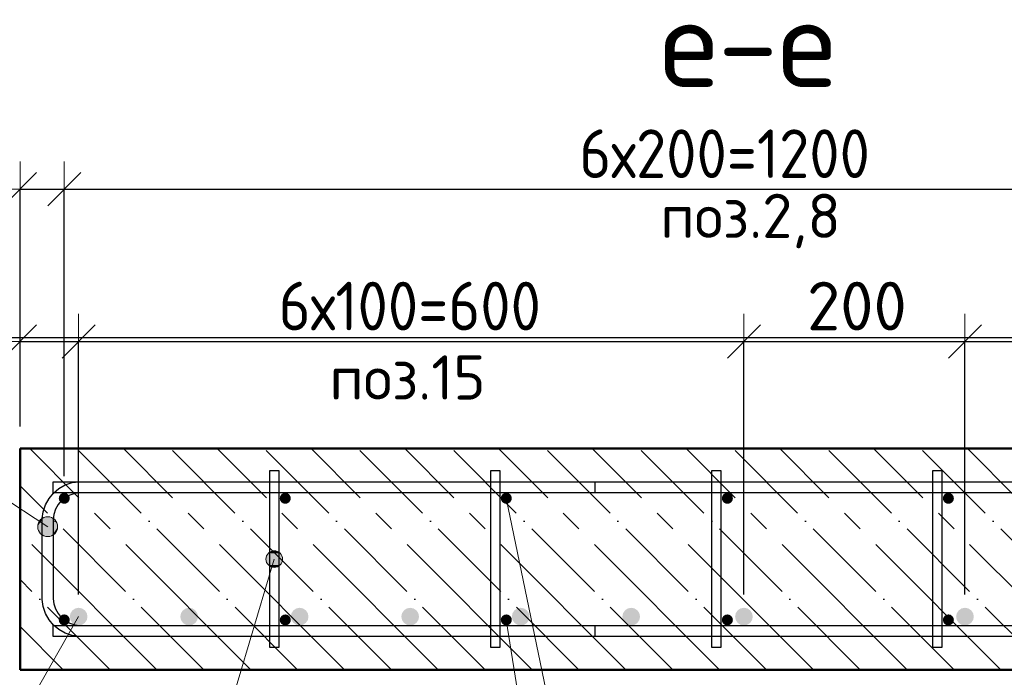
# Model space of a CAD drawing. Header units: millimetres. Extents: x -27380 to 48638, y 46540 to 72525.
# Tile 3 of 106: x -26827 to -25936, y 58854 to 59448. Entities that reach past the tile are written whole.
import ezdxf

# ---------------------------------------------------------------- set-up
doc = ezdxf.new("R2010")
doc.units = ezdxf.units.MM
doc.header["$PDMODE"] = 65
doc.linetypes.add('______11', pattern=[100, 80, -10, 0, -10])
doc.linetypes.add('______5', pattern=[220, 160, -20, 20, -20])
for name, color, linetype, lineweight in [('Standard', 7, 'Continuous', 25), ('Арм.стержн. Арматура края', 96, 'Continuous', 35), ('Арм.стержн. вертикальными 1', 22, 'Continuous', 35), ('Арм.стержн.горизонт. 1', 180, 'Continuous', 35), ('Размерная линия_ общее', 7, 'Continuous', 13)]:
    doc.layers.add(name, color=color, linetype=linetype, lineweight=lineweight)
doc.layers.add('Арм.стержн. вертикальными 2', color=7, linetype='Continuous', lineweight=35, true_color=0x006e00)
doc.layers.add('Арм.стержн.Стяжки', color=7, linetype='Continuous', lineweight=35, true_color=0x501e0f)
doc.styles.add('ISOCPEUR', font='ISOCPEUR')
doc.dimstyles.new('DIMSTYLE_3', dxfattribs={"dimtxt": 44, "dimasz": 50, "dimexe": 0, "dimexo": 0, "dimgap": 22, "dimtad": 2, "dimdec": 0, "dimrnd": 5, "dimzin": 12, "dimdsep": 46, "dimtxsty": 'ISOCPEUR', "dimblk1": 'ALL_ML_STRICH', "dimblk2": 'ALL_ML_STRICH', "dimsah": 1, "dimcen": 0, "dimclrd": 7, "dimclre": 256, "dimclrt": 7, "dimadec": 0, "dimazin": 0, "dimtfac": 1, "dimtdec": 0, "dimtix": 1, "dimtmove": 2, "dimatfit": 3, "dimfxl": 0, "dimtvp": 1.2, "dimtzin": 0, "dimlwd": 0, "dimlwe": -3, "dimarcsym": 0})
doc.dimstyles.new('DIMSTYLE_7', dxfattribs={"dimtxt": 44, "dimasz": 50, "dimexe": 0, "dimexo": 0, "dimgap": 22, "dimtad": 2, "dimdec": 0, "dimrnd": 5, "dimzin": 12, "dimdsep": 46, "dimtxsty": 'ISOCPEUR', "dimblk1": 'ALL_ML_STRICH', "dimblk2": 'ALL_ML_STRICH', "dimsah": 1, "dimcen": 0, "dimclrd": 7, "dimclre": 256, "dimclrt": 7, "dimadec": 0, "dimazin": 0, "dimtfac": 1, "dimtdec": 0, "dimtix": 1, "dimtmove": 2, "dimatfit": 3, "dimfxl": 0, "dimtzin": 0, "dimlwd": 0, "dimlwe": -3, "dimarcsym": 0})

# ---------------------------------------------------------------- blocks, each defined once
blk = doc.blocks.new('ALL_ML_STRICH')
at = {"color": 0, "linetype": 'ByBlock', "lineweight": -2}
for p, q in [((0, -0.5), (0, 0.5)), ((-0.3, -0.3), (0.3, 0.3)), ((-1, 0), (0.5, 0))]:
    blk.add_line(p, q, dxfattribs=at)
blk = doc.blocks.new('*D228')
at = {"layer": 'DEFPOINTS', "color": 7, "linetype": 'Continuous', "lineweight": 13, "transparency": 33554687}
for p in [(-26827.09, 59157.27), (-26827.09, 59060.42), (-26774.09, 58908.42)]:
    blk.add_point(p, dxfattribs=at)
at = {"layer": 'Размерная линия_ общее', "color": 253, "linetype": 'Continuous', "lineweight": -2, "true_color": 0xa0a0a0, "transparency": 33554687}
for p, q in [((-26827.09, 59080.42), (-26827.09, 59157.27)), ((-26774.09, 58928.42), (-26774.09, 59157.27))]:
    blk.add_line(p, q, dxfattribs=at)
at = {"layer": 'Размерная линия_ общее', "color": 7, "linetype": 'Continuous', "lineweight": -2, "transparency": 33554687}
blk.add_line((-26827.09, 59157.27), (-26774.09, 59157.27), dxfattribs=at)
at = {"layer": 'Размерная линия_ общее', "color": 7, "linetype": 'Continuous', "lineweight": 13, "transparency": 33554687, "xscale": 50, "yscale": 50, "zscale": 50, "rotation": 180}
blk.add_blockref('ALL_ML_STRICH', (-26827.09, 59157.27), dxfattribs=at)
at = {"layer": 'Размерная линия_ общее', "color": 7, "linetype": 'Continuous', "lineweight": 13, "transparency": 33554687, "xscale": 50, "yscale": 50, "zscale": 50}
blk.add_blockref('ALL_ML_STRICH', (-26774.09, 59157.27), dxfattribs=at)
at = {"layer": 'Размерная линия_ общее', "color": 7, "linetype": 'Continuous', "lineweight": 13, "transparency": 33554687, "insert": (-26875.86, 59189.43), "char_height": 44, "width": 88, "attachment_point": 5, "style": 'ISOCPEUR'}
blk.add_mtext('\\A1;{55}', dxfattribs=at)
blk = doc.blocks.new('*D229')
at = {"layer": 'DEFPOINTS', "color": 7, "linetype": 'Continuous', "lineweight": 13, "transparency": 33554687}
for p in [(-26774.09, 59157.27), (-26774.09, 58908.42), (-26172.09, 58908.42)]:
    blk.add_point(p, dxfattribs=at)
at = {"layer": 'Размерная линия_ общее', "color": 253, "linetype": 'Continuous', "lineweight": -2, "true_color": 0xa0a0a0, "transparency": 33554687}
for p, q in [((-26774.09, 58928.42), (-26774.09, 59157.27)), ((-26172.09, 58928.42), (-26172.09, 59157.27))]:
    blk.add_line(p, q, dxfattribs=at)
at = {"layer": 'Размерная линия_ общее', "color": 7, "linetype": 'Continuous', "lineweight": -2, "transparency": 33554687}
blk.add_line((-26774.09, 59157.27), (-26172.09, 59157.27), dxfattribs=at)
at = {"layer": 'Размерная линия_ общее', "color": 7, "linetype": 'Continuous', "lineweight": 13, "transparency": 33554687, "xscale": 50, "yscale": 50, "zscale": 50, "rotation": 180}
blk.add_blockref('ALL_ML_STRICH', (-26774.09, 59157.27), dxfattribs=at)
at = {"layer": 'Размерная линия_ общее', "color": 7, "linetype": 'Continuous', "lineweight": 13, "transparency": 33554687, "xscale": 50, "yscale": 50, "zscale": 50}
blk.add_blockref('ALL_ML_STRICH', (-26172.09, 59157.27), dxfattribs=at)
at = {"layer": 'Размерная линия_ общее', "color": 7, "linetype": 'Continuous', "lineweight": 13, "transparency": 33554687, "insert": (-26593.09, 59211.27), "char_height": 44, "width": 2.2, "attachment_point": 1, "line_spacing_factor": 0.60241, "style": 'ISOCPEUR'}
blk.add_mtext('\\W0.91;6х100=600', dxfattribs=at)
blk = doc.blocks.new('*D230')
at = {"layer": 'DEFPOINTS', "color": 7, "linetype": 'Continuous', "lineweight": 13, "transparency": 33554687}
for p in [(-26172.09, 59157.27), (-26172.09, 58908.42), (-25972.09, 58908.42)]:
    blk.add_point(p, dxfattribs=at)
at = {"layer": 'Размерная линия_ общее', "color": 253, "linetype": 'Continuous', "lineweight": -2, "true_color": 0xa0a0a0, "transparency": 33554687}
for p, q in [((-26172.09, 58928.42), (-26172.09, 59157.27)), ((-25972.09, 58928.42), (-25972.09, 59157.27))]:
    blk.add_line(p, q, dxfattribs=at)
at = {"layer": 'Размерная линия_ общее', "color": 7, "linetype": 'Continuous', "lineweight": -2, "transparency": 33554687}
blk.add_line((-26172.09, 59157.27), (-25972.09, 59157.27), dxfattribs=at)
at = {"layer": 'Размерная линия_ общее', "color": 7, "linetype": 'Continuous', "lineweight": 13, "transparency": 33554687, "xscale": 50, "yscale": 50, "zscale": 50, "rotation": 180}
blk.add_blockref('ALL_ML_STRICH', (-26172.09, 59157.27), dxfattribs=at)
at = {"layer": 'Размерная линия_ общее', "color": 7, "linetype": 'Continuous', "lineweight": 13, "transparency": 33554687, "xscale": 50, "yscale": 50, "zscale": 50}
blk.add_blockref('ALL_ML_STRICH', (-25972.09, 59157.27), dxfattribs=at)
at = {"layer": 'Размерная линия_ общее', "color": 7, "linetype": 'Continuous', "lineweight": 13, "transparency": 33554687, "insert": (-26069.89, 59189.27), "char_height": 44, "width": 132, "attachment_point": 5, "style": 'ISOCPEUR'}
blk.add_mtext('\\A1;{200}', dxfattribs=at)
blk = doc.blocks.new('*D231')
at = {"layer": 'DEFPOINTS', "color": 7, "linetype": 'Continuous', "lineweight": 13, "transparency": 33554687}
for p in [(-25972.09, 59157.27), (-25972.09, 58908.42), (-25572.09, 58908.42)]:
    blk.add_point(p, dxfattribs=at)
at = {"layer": 'Размерная линия_ общее', "color": 253, "linetype": 'Continuous', "lineweight": -2, "true_color": 0xa0a0a0, "transparency": 33554687}
for p, q in [((-25972.09, 58928.42), (-25972.09, 59157.27)), ((-25572.09, 58928.42), (-25572.09, 59157.27))]:
    blk.add_line(p, q, dxfattribs=at)
at = {"layer": 'Размерная линия_ общее', "color": 7, "linetype": 'Continuous', "lineweight": -2, "transparency": 33554687}
blk.add_line((-25972.09, 59157.27), (-25572.09, 59157.27), dxfattribs=at)
at = {"layer": 'Размерная линия_ общее', "color": 7, "linetype": 'Continuous', "lineweight": 13, "transparency": 33554687, "xscale": 50, "yscale": 50, "zscale": 50, "rotation": 180}
blk.add_blockref('ALL_ML_STRICH', (-25972.09, 59157.27), dxfattribs=at)
at = {"layer": 'Размерная линия_ общее', "color": 7, "linetype": 'Continuous', "lineweight": 13, "transparency": 33554687, "xscale": 50, "yscale": 50, "zscale": 50}
blk.add_blockref('ALL_ML_STRICH', (-25572.09, 59157.27), dxfattribs=at)
at = {"layer": 'Размерная линия_ общее', "color": 7, "linetype": 'Continuous', "lineweight": 13, "transparency": 33554687, "insert": (-25840.09, 59211.27), "char_height": 44, "width": 2.2, "attachment_point": 1, "line_spacing_factor": 0.60241, "style": 'ISOCPEUR'}
blk.add_mtext('\\W0.91;2х200', dxfattribs=at)
blk = doc.blocks.new('*D354')
at = {"layer": 'DEFPOINTS', "color": 7, "linetype": 'Continuous', "lineweight": 13, "transparency": 33554687}
for p in [(-26827.09, 59295.04), (-26827.09, 59060.42), (-26787.09, 59015.42)]:
    blk.add_point(p, dxfattribs=at)
at = {"layer": 'Размерная линия_ общее', "color": 253, "linetype": 'Continuous', "lineweight": -2, "true_color": 0xa0a0a0, "transparency": 33554687}
for p, q in [((-26827.09, 59080.42), (-26827.09, 59295.04)), ((-26787.09, 59035.42), (-26787.09, 59295.04))]:
    blk.add_line(p, q, dxfattribs=at)
at = {"layer": 'Размерная линия_ общее', "color": 7, "linetype": 'Continuous', "lineweight": -2, "transparency": 33554687}
blk.add_line((-26827.09, 59295.04), (-26787.09, 59295.04), dxfattribs=at)
at = {"layer": 'Размерная линия_ общее', "color": 7, "linetype": 'Continuous', "lineweight": 13, "transparency": 33554687, "xscale": 50, "yscale": 50, "zscale": 50, "rotation": 180}
blk.add_blockref('ALL_ML_STRICH', (-26827.09, 59295.04), dxfattribs=at)
at = {"layer": 'Размерная линия_ общее', "color": 7, "linetype": 'Continuous', "lineweight": 13, "transparency": 33554687, "xscale": 50, "yscale": 50, "zscale": 50}
blk.add_blockref('ALL_ML_STRICH', (-26787.09, 59295.04), dxfattribs=at)
at = {"layer": 'Размерная линия_ общее', "color": 7, "linetype": 'Continuous', "lineweight": 13, "transparency": 33554687, "insert": (-26883.51, 59327.04), "char_height": 44, "width": 88, "attachment_point": 5, "style": 'ISOCPEUR'}
blk.add_mtext('\\A1;{40}', dxfattribs=at)
blk = doc.blocks.new('*D355')
at = {"layer": 'DEFPOINTS', "color": 7, "linetype": 'Continuous', "lineweight": 13, "transparency": 33554687}
for p in [(-26787.09, 59295.04), (-26787.09, 59015.42), (-25587.09, 59015.42)]:
    blk.add_point(p, dxfattribs=at)
at = {"layer": 'Размерная линия_ общее', "color": 253, "linetype": 'Continuous', "lineweight": -2, "true_color": 0xa0a0a0, "transparency": 33554687}
for p, q in [((-26787.09, 59035.42), (-26787.09, 59295.04)), ((-25587.09, 59035.42), (-25587.09, 59295.04))]:
    blk.add_line(p, q, dxfattribs=at)
at = {"layer": 'Размерная линия_ общее', "color": 7, "linetype": 'Continuous', "lineweight": -2, "transparency": 33554687}
blk.add_line((-26787.09, 59295.04), (-25587.09, 59295.04), dxfattribs=at)
at = {"layer": 'Размерная линия_ общее', "color": 7, "linetype": 'Continuous', "lineweight": 13, "transparency": 33554687, "xscale": 50, "yscale": 50, "zscale": 50, "rotation": 180}
blk.add_blockref('ALL_ML_STRICH', (-26787.09, 59295.04), dxfattribs=at)
at = {"layer": 'Размерная линия_ общее', "color": 7, "linetype": 'Continuous', "lineweight": 13, "transparency": 33554687, "xscale": 50, "yscale": 50, "zscale": 50}
blk.add_blockref('ALL_ML_STRICH', (-25587.09, 59295.04), dxfattribs=at)
at = {"layer": 'Размерная линия_ общее', "color": 7, "linetype": 'Continuous', "lineweight": 13, "transparency": 33554687, "insert": (-26321.09, 59349.04), "char_height": 44, "width": 2.2, "attachment_point": 1, "line_spacing_factor": 0.60241, "style": 'ISOCPEUR'}
blk.add_mtext('\\W0.91;6х200=1200', dxfattribs=at)

msp = doc.modelspace()

# ---------------------------------------------------------------- hatches: boundary and pattern name
at = {"layer": 'Арм.стержн. Арматура края', "linetype": 'Continuous', "lineweight": 13, "transparency": 33554687}
for points in [[(-26811.03, 58990.23), (-26806.1, 58997.76), (-26809.62, 58994.68)], [(-26806.1, 58997.76), (-26811.03, 58990.23), (-26810.1, 58985.74)], [(-26806.1, 58997.76), (-26810.1, 58985.74), (-26801.62, 58998.69)], [(-26801.62, 58998.69), (-26810.1, 58985.74), (-26807.03, 58982.22)], [(-26801.62, 58998.69), (-26807.03, 58982.22), (-26797.16, 58997.28)], [(-26797.16, 58997.28), (-26807.03, 58982.22), (-26802.57, 58980.81)], [(-26797.16, 58997.28), (-26802.57, 58980.81), (-26794.09, 58993.76)], [(-26794.09, 58993.76), (-26802.57, 58980.81), (-26798.09, 58981.75)], [(-26794.09, 58993.76), (-26798.09, 58981.75), (-26793.15, 58989.27)], [(-26793.15, 58989.27), (-26798.09, 58981.75), (-26794.57, 58984.82)]]:
    msp.add_hatch(color=7, dxfattribs=at).paths.add_polyline_path(points)
at = {"layer": 'Арм.стержн. вертикальными 1', "linetype": 'Continuous', "lineweight": 50, "transparency": 33554687}
for points in [[(-26787.09, 59010.42), (-26785.18, 59010.8), (-26783.56, 59011.88), (-26782.47, 59013.5), (-26782.09, 59015.42), (-26782.47, 59017.33), (-26783.56, 59018.95), (-26785.18, 59020.04), (-26787.09, 59020.42), (-26789.01, 59020.04), (-26790.63, 59018.95), (-26791.71, 59017.33), (-26792.09, 59015.42), (-26791.71, 59013.5), (-26790.63, 59011.88), (-26789.01, 59010.8)], [(-26787.09, 59010.42), (-26785.18, 59010.8), (-26783.56, 59011.88), (-26782.47, 59013.5), (-26782.09, 59015.42), (-26782.47, 59017.33), (-26783.56, 59018.95), (-26785.18, 59020.04), (-26787.09, 59020.42), (-26789.01, 59020.04), (-26790.63, 59018.95), (-26791.71, 59017.33), (-26792.09, 59015.42), (-26791.71, 59013.5), (-26790.63, 59011.88), (-26789.01, 59010.8)], [(-26587.09, 59010.42), (-26585.18, 59010.8), (-26583.56, 59011.88), (-26582.47, 59013.5), (-26582.09, 59015.42), (-26582.47, 59017.33), (-26583.56, 59018.95), (-26585.18, 59020.04), (-26587.09, 59020.42), (-26589.01, 59020.04), (-26590.63, 59018.95), (-26591.71, 59017.33), (-26592.09, 59015.42), (-26591.71, 59013.5), (-26590.63, 59011.88), (-26589.01, 59010.8)], [(-26387.09, 59010.42), (-26385.18, 59010.8), (-26383.56, 59011.88), (-26382.47, 59013.5), (-26382.09, 59015.42), (-26382.47, 59017.33), (-26383.56, 59018.95), (-26385.18, 59020.04), (-26387.09, 59020.42), (-26389.01, 59020.04), (-26390.63, 59018.95), (-26391.71, 59017.33), (-26392.09, 59015.42), (-26391.71, 59013.5), (-26390.63, 59011.88), (-26389.01, 59010.8)], [(-26187.09, 59010.42), (-26185.18, 59010.8), (-26183.56, 59011.88), (-26182.47, 59013.5), (-26182.09, 59015.42), (-26182.47, 59017.33), (-26183.56, 59018.95), (-26185.18, 59020.04), (-26187.09, 59020.42), (-26189.01, 59020.04), (-26190.63, 59018.95), (-26191.71, 59017.33), (-26192.09, 59015.42), (-26191.71, 59013.5), (-26190.63, 59011.88), (-26189.01, 59010.8)], [(-25987.09, 59010.42), (-25985.18, 59010.8), (-25983.56, 59011.88), (-25982.47, 59013.5), (-25982.09, 59015.42), (-25982.47, 59017.33), (-25983.56, 59018.95), (-25985.18, 59020.04), (-25987.09, 59020.42), (-25989.01, 59020.04), (-25990.63, 59018.95), (-25991.71, 59017.33), (-25992.09, 59015.42), (-25991.71, 59013.5), (-25990.63, 59011.88), (-25989.01, 59010.8)], [(-26787.09, 58900.42), (-26785.18, 58900.8), (-26783.56, 58901.88), (-26782.47, 58903.5), (-26782.09, 58905.42), (-26782.47, 58907.33), (-26783.56, 58908.95), (-26785.18, 58910.04), (-26787.09, 58910.42), (-26789.01, 58910.04), (-26790.63, 58908.95), (-26791.71, 58907.33), (-26792.09, 58905.42), (-26791.71, 58903.5), (-26790.63, 58901.88), (-26789.01, 58900.8)], [(-26787.09, 58900.42), (-26785.18, 58900.8), (-26783.56, 58901.88), (-26782.47, 58903.5), (-26782.09, 58905.42), (-26782.47, 58907.33), (-26783.56, 58908.95), (-26785.18, 58910.04), (-26787.09, 58910.42), (-26789.01, 58910.04), (-26790.63, 58908.95), (-26791.71, 58907.33), (-26792.09, 58905.42), (-26791.71, 58903.5), (-26790.63, 58901.88), (-26789.01, 58900.8)], [(-26587.09, 58900.42), (-26585.18, 58900.8), (-26583.56, 58901.88), (-26582.47, 58903.5), (-26582.09, 58905.42), (-26582.47, 58907.33), (-26583.56, 58908.95), (-26585.18, 58910.04), (-26587.09, 58910.42), (-26589.01, 58910.04), (-26590.63, 58908.95), (-26591.71, 58907.33), (-26592.09, 58905.42), (-26591.71, 58903.5), (-26590.63, 58901.88), (-26589.01, 58900.8)], [(-26387.09, 58900.42), (-26385.18, 58900.8), (-26383.56, 58901.88), (-26382.47, 58903.5), (-26382.09, 58905.42), (-26382.47, 58907.33), (-26383.56, 58908.95), (-26385.18, 58910.04), (-26387.09, 58910.42), (-26389.01, 58910.04), (-26390.63, 58908.95), (-26391.71, 58907.33), (-26392.09, 58905.42), (-26391.71, 58903.5), (-26390.63, 58901.88), (-26389.01, 58900.8)], [(-26187.09, 58900.42), (-26185.18, 58900.8), (-26183.56, 58901.88), (-26182.47, 58903.5), (-26182.09, 58905.42), (-26182.47, 58907.33), (-26183.56, 58908.95), (-26185.18, 58910.04), (-26187.09, 58910.42), (-26189.01, 58910.04), (-26190.63, 58908.95), (-26191.71, 58907.33), (-26192.09, 58905.42), (-26191.71, 58903.5), (-26190.63, 58901.88), (-26189.01, 58900.8)], [(-25987.09, 58900.42), (-25985.18, 58900.8), (-25983.56, 58901.88), (-25982.47, 58903.5), (-25982.09, 58905.42), (-25982.47, 58907.33), (-25983.56, 58908.95), (-25985.18, 58910.04), (-25987.09, 58910.42), (-25989.01, 58910.04), (-25990.63, 58908.95), (-25991.71, 58907.33), (-25992.09, 58905.42), (-25991.71, 58903.5), (-25990.63, 58901.88), (-25989.01, 58900.8)]]:
    msp.add_hatch(color=4, dxfattribs=at).paths.add_polyline_path(points)
at = {"layer": 'Арм.стержн. вертикальными 2', "linetype": 'Continuous', "lineweight": 50, "transparency": 33554687}
for points in [[(-26774.09, 58900.42), (-26771.03, 58901.03), (-26768.44, 58902.76), (-26766.7, 58905.36), (-26766.09, 58908.42), (-26766.7, 58911.48), (-26768.44, 58914.07), (-26771.03, 58915.81), (-26774.09, 58916.42), (-26777.16, 58915.81), (-26779.75, 58914.07), (-26781.48, 58911.48), (-26782.09, 58908.42), (-26781.48, 58905.36), (-26779.75, 58902.76), (-26777.16, 58901.03)], [(-26674.09, 58900.42), (-26671.03, 58901.03), (-26668.44, 58902.76), (-26666.7, 58905.36), (-26666.09, 58908.42), (-26666.7, 58911.48), (-26668.44, 58914.07), (-26671.03, 58915.81), (-26674.09, 58916.42), (-26677.16, 58915.81), (-26679.75, 58914.07), (-26681.48, 58911.48), (-26682.09, 58908.42), (-26681.48, 58905.36), (-26679.75, 58902.76), (-26677.16, 58901.03)], [(-26574.09, 58900.42), (-26571.03, 58901.03), (-26568.44, 58902.76), (-26566.7, 58905.36), (-26566.09, 58908.42), (-26566.7, 58911.48), (-26568.44, 58914.07), (-26571.03, 58915.81), (-26574.09, 58916.42), (-26577.16, 58915.81), (-26579.75, 58914.07), (-26581.48, 58911.48), (-26582.09, 58908.42), (-26581.48, 58905.36), (-26579.75, 58902.76), (-26577.16, 58901.03)], [(-26474.09, 58900.42), (-26471.03, 58901.03), (-26468.44, 58902.76), (-26466.7, 58905.36), (-26466.09, 58908.42), (-26466.7, 58911.48), (-26468.44, 58914.07), (-26471.03, 58915.81), (-26474.09, 58916.42), (-26477.16, 58915.81), (-26479.75, 58914.07), (-26481.48, 58911.48), (-26482.09, 58908.42), (-26481.48, 58905.36), (-26479.75, 58902.76), (-26477.16, 58901.03)], [(-26374.09, 58900.42), (-26371.03, 58901.03), (-26368.44, 58902.76), (-26366.7, 58905.36), (-26366.09, 58908.42), (-26366.7, 58911.48), (-26368.44, 58914.07), (-26371.03, 58915.81), (-26374.09, 58916.42), (-26377.16, 58915.81), (-26379.75, 58914.07), (-26381.48, 58911.48), (-26382.09, 58908.42), (-26381.48, 58905.36), (-26379.75, 58902.76), (-26377.16, 58901.03)], [(-26274.09, 58900.42), (-26271.03, 58901.03), (-26268.44, 58902.76), (-26266.7, 58905.36), (-26266.09, 58908.42), (-26266.7, 58911.48), (-26268.44, 58914.07), (-26271.03, 58915.81), (-26274.09, 58916.42), (-26277.16, 58915.81), (-26279.75, 58914.07), (-26281.48, 58911.48), (-26282.09, 58908.42), (-26281.48, 58905.36), (-26279.75, 58902.76), (-26277.16, 58901.03)], [(-26172.09, 58900.42), (-26169.03, 58901.03), (-26166.44, 58902.76), (-26164.7, 58905.36), (-26164.09, 58908.42), (-26164.7, 58911.48), (-26166.44, 58914.07), (-26169.03, 58915.81), (-26172.09, 58916.42), (-26175.16, 58915.81), (-26177.75, 58914.07), (-26179.49, 58911.48), (-26180.09, 58908.42), (-26179.49, 58905.36), (-26177.75, 58902.76), (-26175.16, 58901.03)], [(-25972.09, 58900.42), (-25969.03, 58901.03), (-25966.44, 58902.76), (-25964.7, 58905.36), (-25964.09, 58908.42), (-25964.7, 58911.48), (-25966.44, 58914.07), (-25969.03, 58915.81), (-25972.09, 58916.42), (-25975.16, 58915.81), (-25977.75, 58914.07), (-25979.49, 58911.48), (-25980.09, 58908.42), (-25979.49, 58905.36), (-25977.75, 58902.76), (-25975.16, 58901.03)]]:
    msp.add_hatch(color=7, dxfattribs=at).paths.add_polyline_path(points)
at = {"layer": 'Арм.стержн.Стяжки', "linetype": 'Continuous', "lineweight": 13, "transparency": 33554687}
for points in [[(-26604.35, 58958.67), (-26589.91, 58958.27), (-26604.28, 58962.56)], [(-26604.28, 58962.56), (-26589.84, 58962.16), (-26602.2, 58965.86)], [(-26604.28, 58962.56), (-26589.91, 58958.27), (-26589.84, 58962.16)], [(-26602.2, 58965.86), (-26591.65, 58965.52), (-26598.84, 58967.67)], [(-26602.2, 58965.86), (-26589.84, 58962.16), (-26591.65, 58965.52)], [(-26598.84, 58967.67), (-26591.65, 58965.52), (-26594.95, 58967.6)], [(-26602.53, 58955.31), (-26591.99, 58954.98), (-26604.35, 58958.67)], [(-26604.35, 58958.67), (-26591.99, 58954.98), (-26589.91, 58958.27)], [(-26595.35, 58953.16), (-26602.53, 58955.31), (-26599.24, 58953.23)], [(-26602.53, 58955.31), (-26595.35, 58953.16), (-26591.99, 58954.98)]]:
    msp.add_hatch(color=7, dxfattribs=at).paths.add_polyline_path(points)

# ---------------------------------------------------------------- linework, layer by layer
at = {"layer": 'Standard', "color": 7, "linetype": 'Continuous', "lineweight": 25, "transparency": 33554687}
msp.add_lwpolyline([(-26927.09, 59160.42), (-26927.09, 58760.42), (-25277.09, 58760.42), (-25277.09, 59160.42), (-26927.09, 59160.42)], dxfattribs=at)
at = {"layer": 'Арм.стержн. Арматура края', "color": 7, "linetype": 'Continuous', "lineweight": 13, "transparency": 33554687}
for p, q in [((-26950.3, 59086.85), (-26802.09, 58989.75)), ((-26809.62, 58994.68), (-26809.62, 58994.68)), ((-26797.16, 58997.28), (-26797.16, 58997.28)), ((-26807.03, 58982.22), (-26807.03, 58982.22)), ((-26794.57, 58984.82), (-26794.57, 58984.82))]:
    msp.add_line(p, q, dxfattribs=at)
at = {"layer": 'Арм.стержн. Арматура края', "color": 4, "linetype": 'Continuous', "lineweight": 25, "transparency": 33554687}
msp.add_lwpolyline([(-26307.09, 59020.42), (-26773.06, 59020.42), (-26777.58, 59019.79), (-26782.15, 59018.28), (-26786.35, 59015.93), (-26789.76, 59013.08), (-26792.61, 59009.67), (-26794.96, 59005.48), (-26796.47, 59000.9), (-26797.09, 58996.38), (-26797.09, 58924.46), (-26796.47, 58919.94), (-26794.96, 58915.36), (-26792.61, 58911.16), (-26789.76, 58907.75), (-26786.35, 58904.9), (-26782.15, 58902.55), (-26777.58, 58901.05), (-26773.06, 58900.42), (-26307.09, 58900.42), (-26307.09, 58890.42), (-26773.75, 58890.42), (-26779.85, 58891.27), (-26786.2, 58893.36), (-26792.04, 58896.63), (-26796.86, 58900.65), (-26800.88, 58905.47), (-26804.15, 58911.31), (-26806.25, 58917.66), (-26807.09, 58923.76), (-26807.09, 58997.07), (-26806.25, 59003.17), (-26804.15, 59009.52), (-26800.88, 59015.37), (-26796.86, 59020.18), (-26792.04, 59024.2), (-26786.2, 59027.47), (-26779.85, 59029.57), (-26773.75, 59030.42), (-26307.09, 59030.42), (-26307.09, 59020.42)], dxfattribs=at)
msp.add_lwpolyline([(-26307.09, 59020.42), (-26773.06, 59020.42), (-26777.58, 59019.79), (-26782.15, 59018.28), (-26786.35, 59015.93), (-26789.76, 59013.08), (-26792.61, 59009.67), (-26794.96, 59005.48), (-26796.47, 59000.9), (-26797.09, 58996.38), (-26797.09, 58924.46), (-26796.47, 58919.94), (-26794.96, 58915.36), (-26792.61, 58911.16), (-26789.76, 58907.75), (-26786.35, 58904.9), (-26782.15, 58902.55), (-26777.58, 58901.05), (-26773.06, 58900.42), (-26307.09, 58900.42), (-26307.09, 58890.42), (-26773.75, 58890.42), (-26779.85, 58891.27), (-26786.2, 58893.36), (-26792.04, 58896.63), (-26796.86, 58900.65), (-26800.88, 58905.47), (-26804.15, 58911.31), (-26806.25, 58917.66), (-26807.09, 58923.76), (-26807.09, 58997.07), (-26806.25, 59003.17), (-26804.15, 59009.52), (-26800.88, 59015.37), (-26796.86, 59020.18), (-26792.04, 59024.2), (-26786.2, 59027.47), (-26779.85, 59029.57), (-26773.75, 59030.42), (-26307.09, 59030.42), (-26307.09, 59020.42)], dxfattribs=at)
msp.add_lwpolyline([(-26307.09, 59020.42), (-26773.06, 59020.42), (-26777.58, 59019.79), (-26782.15, 59018.28), (-26786.35, 59015.93), (-26789.76, 59013.08), (-26792.61, 59009.67), (-26794.96, 59005.48), (-26796.47, 59000.9), (-26797.09, 58996.38), (-26797.09, 58924.46), (-26796.47, 58919.94), (-26794.96, 58915.36), (-26792.61, 58911.16), (-26789.76, 58907.75), (-26786.35, 58904.9), (-26782.15, 58902.55), (-26777.58, 58901.05), (-26773.06, 58900.42), (-26307.09, 58900.42), (-26307.09, 58890.42), (-26773.75, 58890.42), (-26779.85, 58891.27), (-26786.2, 58893.36), (-26792.04, 58896.63), (-26796.86, 58900.65), (-26800.88, 58905.47), (-26804.15, 58911.31), (-26806.25, 58917.66), (-26807.09, 58923.76), (-26807.09, 58997.07), (-26806.25, 59003.17), (-26804.15, 59009.52), (-26800.88, 59015.37), (-26796.86, 59020.18), (-26792.04, 59024.2), (-26786.2, 59027.47), (-26779.85, 59029.57), (-26773.75, 59030.42), (-26307.09, 59030.42), (-26307.09, 59020.42)], dxfattribs=at)
msp.add_lwpolyline([(-26307.09, 59020.42), (-26773.06, 59020.42), (-26777.58, 59019.79), (-26782.15, 59018.28), (-26786.35, 59015.93), (-26789.76, 59013.08), (-26792.61, 59009.67), (-26794.96, 59005.48), (-26796.47, 59000.9), (-26797.09, 58996.38), (-26797.09, 58924.46), (-26796.47, 58919.94), (-26794.96, 58915.36), (-26792.61, 58911.16), (-26789.76, 58907.75), (-26786.35, 58904.9), (-26782.15, 58902.55), (-26777.58, 58901.05), (-26773.06, 58900.42), (-26307.09, 58900.42), (-26307.09, 58890.42), (-26773.75, 58890.42), (-26779.85, 58891.27), (-26786.2, 58893.36), (-26792.04, 58896.63), (-26796.86, 58900.65), (-26800.88, 58905.47), (-26804.15, 58911.31), (-26806.25, 58917.66), (-26807.09, 58923.76), (-26807.09, 58997.07), (-26806.25, 59003.17), (-26804.15, 59009.52), (-26800.88, 59015.37), (-26796.86, 59020.18), (-26792.04, 59024.2), (-26786.2, 59027.47), (-26779.85, 59029.57), (-26773.75, 59030.42), (-26307.09, 59030.42), (-26307.09, 59020.42)], dxfattribs=at)
msp.add_lwpolyline([(-26307.09, 59020.42), (-26773.06, 59020.42), (-26777.58, 59019.79), (-26782.15, 59018.28), (-26786.35, 59015.93), (-26789.76, 59013.08), (-26792.61, 59009.67), (-26794.96, 59005.48), (-26796.47, 59000.9), (-26797.09, 58996.38), (-26797.09, 58924.46), (-26796.47, 58919.94), (-26794.96, 58915.36), (-26792.61, 58911.16), (-26789.76, 58907.75), (-26786.35, 58904.9), (-26782.15, 58902.55), (-26777.58, 58901.05), (-26773.06, 58900.42), (-26307.09, 58900.42), (-26307.09, 58890.42), (-26773.75, 58890.42), (-26779.85, 58891.27), (-26786.2, 58893.36), (-26792.04, 58896.63), (-26796.86, 58900.65), (-26800.88, 58905.47), (-26804.15, 58911.31), (-26806.25, 58917.66), (-26807.09, 58923.76), (-26807.09, 58997.07), (-26806.25, 59003.17), (-26804.15, 59009.52), (-26800.88, 59015.37), (-26796.86, 59020.18), (-26792.04, 59024.2), (-26786.2, 59027.47), (-26779.85, 59029.57), (-26773.75, 59030.42), (-26307.09, 59030.42), (-26307.09, 59020.42)], dxfattribs=at)
msp.add_lwpolyline([(-26307.09, 59020.42), (-26773.06, 59020.42), (-26777.58, 59019.79), (-26782.15, 59018.28), (-26786.35, 59015.93), (-26789.76, 59013.08), (-26792.61, 59009.67), (-26794.96, 59005.48), (-26796.47, 59000.9), (-26797.09, 58996.38), (-26797.09, 58924.46), (-26796.47, 58919.94), (-26794.96, 58915.36), (-26792.61, 58911.16), (-26789.76, 58907.75), (-26786.35, 58904.9), (-26782.15, 58902.55), (-26777.58, 58901.05), (-26773.06, 58900.42), (-26307.09, 58900.42), (-26307.09, 58890.42), (-26773.75, 58890.42), (-26779.85, 58891.27), (-26786.2, 58893.36), (-26792.04, 58896.63), (-26796.86, 58900.65), (-26800.88, 58905.47), (-26804.15, 58911.31), (-26806.25, 58917.66), (-26807.09, 58923.76), (-26807.09, 58997.07), (-26806.25, 59003.17), (-26804.15, 59009.52), (-26800.88, 59015.37), (-26796.86, 59020.18), (-26792.04, 59024.2), (-26786.2, 59027.47), (-26779.85, 59029.57), (-26773.75, 59030.42), (-26307.09, 59030.42), (-26307.09, 59020.42)], dxfattribs=at)
msp.add_lwpolyline([(-26307.09, 59020.42), (-26773.06, 59020.42), (-26777.58, 59019.79), (-26782.15, 59018.28), (-26786.35, 59015.93), (-26789.76, 59013.08), (-26792.61, 59009.67), (-26794.96, 59005.48), (-26796.47, 59000.9), (-26797.09, 58996.38), (-26797.09, 58924.46), (-26796.47, 58919.94), (-26794.96, 58915.36), (-26792.61, 58911.16), (-26789.76, 58907.75), (-26786.35, 58904.9), (-26782.15, 58902.55), (-26777.58, 58901.05), (-26773.06, 58900.42), (-26307.09, 58900.42), (-26307.09, 58890.42), (-26773.75, 58890.42), (-26779.85, 58891.27), (-26786.2, 58893.36), (-26792.04, 58896.63), (-26796.86, 58900.65), (-26800.88, 58905.47), (-26804.15, 58911.31), (-26806.25, 58917.66), (-26807.09, 58923.76), (-26807.09, 58997.07), (-26806.25, 59003.17), (-26804.15, 59009.52), (-26800.88, 59015.37), (-26796.86, 59020.18), (-26792.04, 59024.2), (-26786.2, 59027.47), (-26779.85, 59029.57), (-26773.75, 59030.42), (-26307.09, 59030.42), (-26307.09, 59020.42)], dxfattribs=at)
msp.add_lwpolyline([(-26307.09, 59020.42), (-26773.06, 59020.42), (-26777.58, 59019.79), (-26782.15, 59018.28), (-26786.35, 59015.93), (-26789.76, 59013.08), (-26792.61, 59009.67), (-26794.96, 59005.48), (-26796.47, 59000.9), (-26797.09, 58996.38), (-26797.09, 58924.46), (-26796.47, 58919.94), (-26794.96, 58915.36), (-26792.61, 58911.16), (-26789.76, 58907.75), (-26786.35, 58904.9), (-26782.15, 58902.55), (-26777.58, 58901.05), (-26773.06, 58900.42), (-26307.09, 58900.42), (-26307.09, 58890.42), (-26773.75, 58890.42), (-26779.85, 58891.27), (-26786.2, 58893.36), (-26792.04, 58896.63), (-26796.86, 58900.65), (-26800.88, 58905.47), (-26804.15, 58911.31), (-26806.25, 58917.66), (-26807.09, 58923.76), (-26807.09, 58997.07), (-26806.25, 59003.17), (-26804.15, 59009.52), (-26800.88, 59015.37), (-26796.86, 59020.18), (-26792.04, 59024.2), (-26786.2, 59027.47), (-26779.85, 59029.57), (-26773.75, 59030.42), (-26307.09, 59030.42), (-26307.09, 59020.42)], dxfattribs=at)
msp.add_lwpolyline([(-26307.09, 59020.42), (-26773.06, 59020.42), (-26777.58, 59019.79), (-26782.15, 59018.28), (-26786.35, 59015.93), (-26789.76, 59013.08), (-26792.61, 59009.67), (-26794.96, 59005.48), (-26796.47, 59000.9), (-26797.09, 58996.38), (-26797.09, 58924.46), (-26796.47, 58919.94), (-26794.96, 58915.36), (-26792.61, 58911.16), (-26789.76, 58907.75), (-26786.35, 58904.9), (-26782.15, 58902.55), (-26777.58, 58901.05), (-26773.06, 58900.42), (-26307.09, 58900.42), (-26307.09, 58890.42), (-26773.75, 58890.42), (-26779.85, 58891.27), (-26786.2, 58893.36), (-26792.04, 58896.63), (-26796.86, 58900.65), (-26800.88, 58905.47), (-26804.15, 58911.31), (-26806.25, 58917.66), (-26807.09, 58923.76), (-26807.09, 58997.07), (-26806.25, 59003.17), (-26804.15, 59009.52), (-26800.88, 59015.37), (-26796.86, 59020.18), (-26792.04, 59024.2), (-26786.2, 59027.47), (-26779.85, 59029.57), (-26773.75, 59030.42), (-26307.09, 59030.42), (-26307.09, 59020.42)], dxfattribs=at)
msp.add_lwpolyline([(-26307.09, 59020.42), (-26773.06, 59020.42), (-26777.58, 59019.79), (-26782.15, 59018.28), (-26786.35, 59015.93), (-26789.76, 59013.08), (-26792.61, 59009.67), (-26794.96, 59005.48), (-26796.47, 59000.9), (-26797.09, 58996.38), (-26797.09, 58924.46), (-26796.47, 58919.94), (-26794.96, 58915.36), (-26792.61, 58911.16), (-26789.76, 58907.75), (-26786.35, 58904.9), (-26782.15, 58902.55), (-26777.58, 58901.05), (-26773.06, 58900.42), (-26307.09, 58900.42), (-26307.09, 58890.42), (-26773.75, 58890.42), (-26779.85, 58891.27), (-26786.2, 58893.36), (-26792.04, 58896.63), (-26796.86, 58900.65), (-26800.88, 58905.47), (-26804.15, 58911.31), (-26806.25, 58917.66), (-26807.09, 58923.76), (-26807.09, 58997.07), (-26806.25, 59003.17), (-26804.15, 59009.52), (-26800.88, 59015.37), (-26796.86, 59020.18), (-26792.04, 59024.2), (-26786.2, 59027.47), (-26779.85, 59029.57), (-26773.75, 59030.42), (-26307.09, 59030.42), (-26307.09, 59020.42)], dxfattribs=at)
msp.add_lwpolyline([(-26307.09, 59020.42), (-26773.06, 59020.42), (-26777.58, 59019.79), (-26782.15, 59018.28), (-26786.35, 59015.93), (-26789.76, 59013.08), (-26792.61, 59009.67), (-26794.96, 59005.48), (-26796.47, 59000.9), (-26797.09, 58996.38), (-26797.09, 58924.46), (-26796.47, 58919.94), (-26794.96, 58915.36), (-26792.61, 58911.16), (-26789.76, 58907.75), (-26786.35, 58904.9), (-26782.15, 58902.55), (-26777.58, 58901.05), (-26773.06, 58900.42), (-26307.09, 58900.42), (-26307.09, 58890.42), (-26773.75, 58890.42), (-26779.85, 58891.27), (-26786.2, 58893.36), (-26792.04, 58896.63), (-26796.86, 58900.65), (-26800.88, 58905.47), (-26804.15, 58911.31), (-26806.25, 58917.66), (-26807.09, 58923.76), (-26807.09, 58997.07), (-26806.25, 59003.17), (-26804.15, 59009.52), (-26800.88, 59015.37), (-26796.86, 59020.18), (-26792.04, 59024.2), (-26786.2, 59027.47), (-26779.85, 59029.57), (-26773.75, 59030.42), (-26307.09, 59030.42), (-26307.09, 59020.42)], dxfattribs=at)
at = {"layer": 'Арм.стержн. Арматура края', "color": 7, "linetype": 'Continuous', "lineweight": 13, "transparency": 33554687}
msp.add_circle((-26802.09, 58989.75), 9, dxfattribs=at)
at = {"layer": 'Арм.стержн. вертикальными 1', "color": 7, "linetype": 'Continuous', "lineweight": 13, "transparency": 33554687}
for p, q in [((-26333.37, 58755.85), (-26387.09, 59015.42)), ((-26337.33, 58591.42), (-26387.09, 58905.42))]:
    msp.add_line(p, q, dxfattribs=at)
at = {"layer": 'Арм.стержн. вертикальными 2', "color": 7, "linetype": 'Continuous', "lineweight": 13, "transparency": 33554687}
msp.add_line((-26873.75, 58734.58), (-26774.09, 58908.42), dxfattribs=at)
at = {"layer": 'Арм.стержн.горизонт. 1', "color": 52, "linetype": 'Continuous', "lineweight": 50, "transparency": 33554687}
for p, q in [((-25377.09, 59060.42), (-26827.09, 59060.42)), ((-25377.09, 58860.42), (-26827.09, 58860.42))]:
    msp.add_line(p, q, dxfattribs=at)
at = {"layer": 'Арм.стержн.горизонт. 1', "color": 4, "linetype": 'Continuous', "lineweight": 25, "transparency": 33554687}
for points in [[(-26797.09, 59030.42), (-25407.09, 59030.42), (-25407.09, 59020.42), (-26797.09, 59020.42), (-26797.09, 59030.42)], [(-26797.09, 59030.42), (-25407.09, 59030.42), (-25407.09, 59020.42), (-26797.09, 59020.42), (-26797.09, 59030.42)], [(-26797.09, 59030.42), (-25407.09, 59030.42), (-25407.09, 59020.42), (-26797.09, 59020.42), (-26797.09, 59030.42)], [(-26797.09, 59030.42), (-25407.09, 59030.42), (-25407.09, 59020.42), (-26797.09, 59020.42), (-26797.09, 59030.42)], [(-26797.09, 59030.42), (-25407.09, 59030.42), (-25407.09, 59020.42), (-26797.09, 59020.42), (-26797.09, 59030.42)], [(-26797.09, 59030.42), (-25407.09, 59030.42), (-25407.09, 59020.42), (-26797.09, 59020.42), (-26797.09, 59030.42)], [(-26797.09, 59030.42), (-25407.09, 59030.42), (-25407.09, 59020.42), (-26797.09, 59020.42), (-26797.09, 59030.42)], [(-26797.09, 59030.42), (-25407.09, 59030.42), (-25407.09, 59020.42), (-26797.09, 59020.42), (-26797.09, 59030.42)], [(-26797.09, 59030.42), (-25407.09, 59030.42), (-25407.09, 59020.42), (-26797.09, 59020.42), (-26797.09, 59030.42)], [(-26797.09, 59030.42), (-25407.09, 59030.42), (-25407.09, 59020.42), (-26797.09, 59020.42), (-26797.09, 59030.42)], [(-26797.09, 59030.42), (-25407.09, 59030.42), (-25407.09, 59020.42), (-26797.09, 59020.42), (-26797.09, 59030.42)], [(-26797.09, 58900.42), (-25407.09, 58900.42), (-25407.09, 58890.42), (-26797.09, 58890.42), (-26797.09, 58900.42)], [(-26797.09, 58900.42), (-25407.09, 58900.42), (-25407.09, 58890.42), (-26797.09, 58890.42), (-26797.09, 58900.42)], [(-26797.09, 58900.42), (-25407.09, 58900.42), (-25407.09, 58890.42), (-26797.09, 58890.42), (-26797.09, 58900.42)], [(-26797.09, 58900.42), (-25407.09, 58900.42), (-25407.09, 58890.42), (-26797.09, 58890.42), (-26797.09, 58900.42)], [(-26797.09, 58900.42), (-25407.09, 58900.42), (-25407.09, 58890.42), (-26797.09, 58890.42), (-26797.09, 58900.42)], [(-26797.09, 58900.42), (-25407.09, 58900.42), (-25407.09, 58890.42), (-26797.09, 58890.42), (-26797.09, 58900.42)], [(-26797.09, 58900.42), (-25407.09, 58900.42), (-25407.09, 58890.42), (-26797.09, 58890.42), (-26797.09, 58900.42)], [(-26797.09, 58900.42), (-25407.09, 58900.42), (-25407.09, 58890.42), (-26797.09, 58890.42), (-26797.09, 58900.42)], [(-26797.09, 58900.42), (-25407.09, 58900.42), (-25407.09, 58890.42), (-26797.09, 58890.42), (-26797.09, 58900.42)], [(-26797.09, 58900.42), (-25407.09, 58900.42), (-25407.09, 58890.42), (-26797.09, 58890.42), (-26797.09, 58900.42)], [(-26797.09, 58900.42), (-25407.09, 58900.42), (-25407.09, 58890.42), (-26797.09, 58890.42), (-26797.09, 58900.42)]]:
    msp.add_lwpolyline(points, dxfattribs=at)
at = {"layer": 'Арм.стержн.Стяжки', "color": 7, "linetype": 'Continuous', "lineweight": 13, "transparency": 33554687}
for p, q in [((-26604.28, 58962.56), (-26604.28, 58962.56)), ((-26594.95, 58967.6), (-26594.95, 58967.6)), ((-26707.33, 58591.42), (-26597.09, 58960.42)), ((-26599.24, 58953.23), (-26599.24, 58953.23)), ((-26589.91, 58958.27), (-26589.91, 58958.27))]:
    msp.add_line(p, q, dxfattribs=at)
at = {"layer": 'Арм.стержн.Стяжки', "color": 40, "linetype": 'Continuous', "lineweight": 25, "transparency": 33554687}
for points in [[(-26593.09, 59040.42), (-26593.09, 58880.42), (-26601.09, 58880.42), (-26601.09, 59040.42), (-26593.09, 59040.42)], [(-26593.09, 59040.42), (-26593.09, 58880.42), (-26601.09, 58880.42), (-26601.09, 59040.42), (-26593.09, 59040.42)], [(-26593.09, 59040.42), (-26593.09, 58880.42), (-26601.09, 58880.42), (-26601.09, 59040.42), (-26593.09, 59040.42)], [(-26593.09, 59040.42), (-26593.09, 58880.42), (-26601.09, 58880.42), (-26601.09, 59040.42), (-26593.09, 59040.42)], [(-26393.09, 59040.42), (-26393.09, 58880.42), (-26401.09, 58880.42), (-26401.09, 59040.42), (-26393.09, 59040.42)], [(-26393.09, 59040.42), (-26393.09, 58880.42), (-26401.09, 58880.42), (-26401.09, 59040.42), (-26393.09, 59040.42)], [(-26393.09, 59040.42), (-26393.09, 58880.42), (-26401.09, 58880.42), (-26401.09, 59040.42), (-26393.09, 59040.42)], [(-26193.09, 59040.42), (-26193.09, 58880.42), (-26201.09, 58880.42), (-26201.09, 59040.42), (-26193.09, 59040.42)], [(-26193.09, 59040.42), (-26193.09, 58880.42), (-26201.09, 58880.42), (-26201.09, 59040.42), (-26193.09, 59040.42)], [(-26193.09, 59040.42), (-26193.09, 58880.42), (-26201.09, 58880.42), (-26201.09, 59040.42), (-26193.09, 59040.42)], [(-26193.09, 59040.42), (-26193.09, 58880.42), (-26201.09, 58880.42), (-26201.09, 59040.42), (-26193.09, 59040.42)], [(-25993.09, 59040.42), (-25993.09, 58880.42), (-26001.09, 58880.42), (-26001.09, 59040.42), (-25993.09, 59040.42)], [(-25993.09, 59040.42), (-25993.09, 58880.42), (-26001.09, 58880.42), (-26001.09, 59040.42), (-25993.09, 59040.42)], [(-25993.09, 59040.42), (-25993.09, 58880.42), (-26001.09, 58880.42), (-26001.09, 59040.42), (-25993.09, 59040.42)]]:
    msp.add_lwpolyline(points, dxfattribs=at)
at = {"layer": 'Арм.стержн.Стяжки', "color": 7, "linetype": 'Continuous', "lineweight": 13, "transparency": 33554687}
msp.add_circle((-26597.09, 58960.42), 7.5, dxfattribs=at)
at = {"layer": 'Размерная линия_ общее', "color": 7, "linetype": 'Continuous', "lineweight": 50, "transparency": 33554687}
for p, q in [((-25377.09, 59060.42), (-26827.09, 59060.42)), ((-26827.09, 59060.42), (-26827.09, 58860.42)), ((-26827.09, 58860.42), (-25377.09, 58860.42))]:
    msp.add_line(p, q, dxfattribs=at)
at = {"layer": 'Размерная линия_ общее', "color": 7, "linetype": '______5', "lineweight": -3, "transparency": 33554687}
for p, q in [((-26618.39, 58860.42), (-26818.39, 59060.42)), ((-26533.53, 58860.42), (-26733.53, 59060.42)), ((-26448.68, 58860.42), (-26648.68, 59060.42)), ((-26363.83, 58860.42), (-26563.83, 59060.42)), ((-26278.98, 58860.42), (-26478.97, 59060.42)), ((-26194.12, 58860.42), (-26394.12, 59060.42)), ((-26109.27, 58860.42), (-26309.27, 59060.42)), ((-26024.42, 58860.42), (-26224.42, 59060.42)), ((-25939.56, 58860.42), (-26139.56, 59060.42)), ((-25854.71, 58860.42), (-26054.71, 59060.42)), ((-25769.86, 58860.42), (-25969.86, 59060.42)), ((-26703.24, 58860.42), (-26827.09, 58984.27)), ((-26788.09, 58860.42), (-26827.09, 58899.42))]:
    msp.add_line(p, q, dxfattribs=at)
at = {"layer": 'Размерная линия_ общее', "color": 7, "linetype": '______11', "lineweight": -3, "transparency": 33554687}
for p, q in [((-26575.96, 58860.42), (-26775.96, 59060.42)), ((-26491.11, 58860.42), (-26691.11, 59060.42)), ((-26406.25, 58860.42), (-26606.25, 59060.42)), ((-26321.4, 58860.42), (-26521.4, 59060.42)), ((-26236.55, 58860.42), (-26436.55, 59060.42)), ((-26151.7, 58860.42), (-26351.7, 59060.42)), ((-26066.84, 58860.42), (-26266.84, 59060.42)), ((-25981.99, 58860.42), (-26181.99, 59060.42)), ((-25897.14, 58860.42), (-26097.14, 59060.42)), ((-25812.28, 58860.42), (-26012.28, 59060.42)), ((-26660.81, 58860.42), (-26827.09, 59026.7)), ((-26745.67, 58860.42), (-26827.09, 58941.85))]:
    msp.add_line(p, q, dxfattribs=at)

# ---------------------------------------------------------------- texts
at = {"layer": 'Standard', "color": 7, "linetype": 'Continuous', "lineweight": 13, "transparency": 33554687, "char_height": 40, "attachment_point": 7, "style": 'ISOCPEUR'}
for s, insert, width in [('\\A1;{\\fISOCPEUR|i0|b0;\\H40.000000;\\W1.000000;\\C7;поз.2,8}\\P', (-26247.71, 59241.53), 183.0698), ('\\A1;{\\fISOCPEUR|i0|b0;\\H40.000000;\\W1.000000;\\C7;поз.15}\\P', (-26547.12, 59104.67), 159.9747)]:
    msp.add_mtext(s, dxfattribs=dict(at, insert=insert, width=width))
at = {"layer": 'Арм.стержн.горизонт. 1', "color": 7, "linetype": 'Continuous', "lineweight": 13, "transparency": 33554687, "insert": (-26248.01, 59427.43), "char_height": 80, "width": 204.5217, "attachment_point": 4, "style": 'ISOCPEUR'}
msp.add_mtext('\\A1;{\\fISOCPEUR|i0|b0;\\H80.000000;\\W1.000000;\\C7;е-е}\\P', dxfattribs=at)

# ---------------------------------------------------------------- dimensions: what is measured, and where the dimension line sits
at = {"layer": 'Размерная линия_ общее', "color": 7, "linetype": 'Continuous', "lineweight": 13, "transparency": 33554687}
for base, p1, p2, dimstyle, picture, middle in [((-26787.09, 59295.04), (-26827.09, 59080.42), (-26787.09, 59035.42), 'DIMSTYLE_3', '*D354', (-26883.51, 59327.04)), ((-26774.09, 59157.27), (-26827.09, 59080.42), (-26774.09, 58928.42), 'DIMSTYLE_3', '*D228', (-26875.86, 59189.43)), ((-25972.09, 59157.27), (-26172.09, 58928.42), (-25972.09, 58928.42), 'DIMSTYLE_7', '*D230', (-26069.89, 59189.27))]:
    dim = msp.add_linear_dim(base=base, p1=p1, p2=p2, dimstyle=dimstyle, override={"dimpost": '<>', "dimclrd": 7, "dimclre": 253, "dimclrt": 7, "dimlwd": 0, "dimlwe": 65533}, dxfattribs=at)
    dim.commit()
    dim.dimension.update_dxf_attribs({"geometry": picture, "text_midpoint": middle, "dimtype": 160})
for base, p1, p2, text, picture, middle in [((-25587.09, 59295.04), (-26787.09, 59035.42), (-25587.09, 59035.42), '\\W0.91;6х200=1200', '*D355', (-26187.09, 59317.04)), ((-26172.09, 59157.27), (-26774.09, 58928.42), (-26172.09, 58928.42), '\\W0.91;6х100=600', '*D229', (-26473.09, 59179.27)), ((-25572.09, 59157.27), (-25972.09, 58928.42), (-25572.09, 58928.42), '\\W0.91;2х200', '*D231', (-25772.09, 59179.27))]:
    dim = msp.add_linear_dim(base=base, p1=p1, p2=p2, text=text, dimstyle='DIMSTYLE_7', override={"dimpost": '<>', "dimclrd": 7, "dimclre": 253, "dimclrt": 7, "dimlwd": 0, "dimlwe": 65533}, dxfattribs=at)
    dim.commit()
    dim.dimension.update_dxf_attribs({"geometry": picture, "text_midpoint": middle, "dimtype": 160})

doc.saveas('drawing.dxf')
